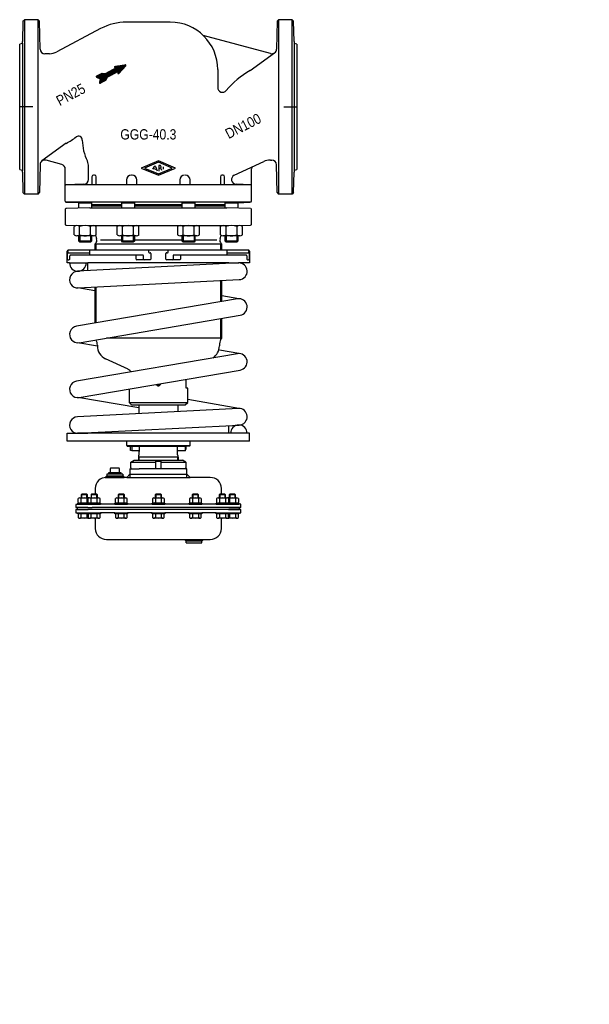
# Model space of a CAD drawing. Extents: x -719 to 0, y 0 to 1243.
import ezdxf
from ezdxf.enums import TextEntityAlignment as Align

# ---------------------------------------------------------------- set-up
doc = ezdxf.new("R2010")
doc.units = 0
doc.layers.get('0').update_dxf_attribs({"linetype": 'CONTINUOUS'})

# ---------------------------------------------------------------- blocks, each defined once
blk = doc.blocks.new('*X0')
at = {"color": 7}
for p, q in [((-617.1, 1162.6), (-598.9, 1180.7)), ((-616.4, 1162.9), (-598.3, 1181.1)), ((-615.8, 1163.2), (-597.7, 1181.4)), ((-615.2, 1163.6), (-594.5, 1184.3)), ((-614.6, 1163.9), (-594.2, 1184.3)), ((-608, 1170.2), (-593.9, 1184.4)), ((-607.4, 1170.6), (-593.5, 1184.4)), ((-606.8, 1170.9), (-593.2, 1184.5)), ((-606.2, 1171.2), (-592.9, 1184.5)), ((-605.6, 1171.5), (-592.5, 1184.6)), ((-605, 1171.9), (-592.2, 1184.6)), ((-604.4, 1172.2), (-591.9, 1184.7)), ((-603.8, 1172.5), (-591.5, 1184.7)), ((-603.2, 1172.8), (-591.2, 1184.8)), ((-602.5, 1173.1), (-590.9, 1184.8)), ((-601.9, 1173.5), (-590.5, 1184.9)), ((-601.3, 1173.8), (-590.2, 1184.9)), ((-600.7, 1174.1), (-589.9, 1185)), ((-600.1, 1174.4), (-589.5, 1185)), ((-599.5, 1174.7), (-589.2, 1185.1)), ((-599.3, 1182.9), (-598.6, 1183.6)), ((-599.2, 1182.7), (-598.2, 1183.7)), ((-599.2, 1183.3), (-598.9, 1183.6)), ((-599.1, 1182.6), (-597.9, 1183.7)), ((-598.9, 1175.1), (-588.9, 1185.1)), ((-598.9, 1182.5), (-597.5, 1183.8)), ((-598.7, 1182.4), (-597.2, 1183.8)), ((-598.5, 1182.3), (-596.9, 1183.9)), ((-598.3, 1175.4), (-588.5, 1185.2)), ((-598.3, 1182.2), (-596.5, 1183.9)), ((-598.1, 1182.1), (-596.2, 1184)), ((-597.9, 1182), (-595.9, 1184.1)), ((-597.7, 1175.7), (-588.2, 1185.2)), ((-597.7, 1181.9), (-595.5, 1184.1)), ((-597.5, 1181.8), (-595.2, 1184.2)), ((-597.3, 1181.8), (-594.9, 1184.2)), ((-597.1, 1176), (-587.9, 1185.3)), ((-596.5, 1176.3), (-587.5, 1185.3)), ((-595.9, 1176.7), (-587.2, 1185.4)), ((-595.3, 1177), (-586.9, 1185.4)), ((-595.1, 1175.5), (-585.1, 1185.5)), ((-595.1, 1175.2), (-585, 1185.3)), ((-595.1, 1175), (-584.9, 1185.1)), ((-595, 1176.2), (-585.5, 1185.6)), ((-595, 1175.8), (-585.3, 1185.6)), ((-594.9, 1176.5), (-585.9, 1185.6)), ((-594.9, 1176.9), (-586.2, 1185.5)), ((-594.9, 1174.8), (-584.9, 1184.8)), ((-594.8, 1177.2), (-586.5, 1185.5)), ((-594.8, 1174.7), (-587.7, 1181.8)), ((-622.4, 1170.5), (-621.3, 1171.7)), ((-622.4, 1170.8), (-621.9, 1171.4)), ((-622.3, 1170.4), (-620.6, 1172)), ((-622.2, 1170.2), (-620, 1172.3)), ((-622, 1170.1), (-619.4, 1172.6)), ((-621.8, 1170), (-618.8, 1173)), ((-621.6, 1169.9), (-618.2, 1173.3)), ((-621.4, 1169.9), (-617.6, 1173.6)), ((-621.2, 1169.8), (-617, 1173.9)), ((-621, 1169.7), (-616.4, 1174.3)), ((-620.8, 1169.6), (-615.8, 1174.6)), ((-620.6, 1169.5), (-615.3, 1174.8)), ((-620.4, 1169.4), (-615, 1174.9)), ((-620.2, 1169.4), (-614.7, 1174.8)), ((-620, 1169.3), (-614.4, 1174.8)), ((-619.8, 1169.2), (-614.2, 1174.8)), ((-619.6, 1169.1), (-613.9, 1174.8)), ((-619.4, 1169), (-613.7, 1174.8)), ((-619.2, 1168.9), (-613.4, 1174.7)), ((-619, 1168.8), (-613.1, 1174.7)), ((-618.8, 1168.8), (-612.9, 1174.7)), ((-618.6, 1168.7), (-612.6, 1174.7)), ((-618.4, 1168.6), (-612.3, 1174.7)), ((-618.3, 1162.8), (-601.9, 1179.1)), ((-618.3, 1163.1), (-602.5, 1178.8)), ((-618.2, 1162.6), (-601.3, 1179.4)), ((-618.2, 1163.4), (-603.1, 1178.5)), ((-618.2, 1168.5), (-612.1, 1174.7)), ((-618.1, 1163.8), (-603.7, 1178.2)), ((-618.1, 1164.1), (-604.3, 1177.8)), ((-618, 1162.5), (-600.7, 1179.8)), ((-618, 1164.5), (-605, 1177.5)), ((-618, 1168.4), (-611.8, 1174.6)), ((-617.9, 1162.4), (-600.1, 1180.1)), ((-617.9, 1164.8), (-605.6, 1177.2)), ((-617.9, 1165.2), (-606.2, 1176.9)), ((-617.8, 1165.5), (-606.8, 1176.6)), ((-617.8, 1168.3), (-611.5, 1174.6)), ((-617.7, 1165.9), (-607.4, 1176.2)), ((-617.7, 1166.2), (-608, 1175.9)), ((-617.6, 1162.3), (-599.5, 1180.4)), ((-617.6, 1166.6), (-608.6, 1175.6)), ((-617.6, 1166.9), (-609.2, 1175.3)), ((-617.6, 1168.2), (-611.3, 1174.6)), ((-617.5, 1167.3), (-609.8, 1175)), ((-617.4, 1168.2), (-611, 1174.6)), ((-617.4, 1167.9), (-610.7, 1174.6)), ((-617.4, 1167.6), (-610.4, 1174.6)), ((-614, 1164.2), (-608.3, 1169.9)), ((-613.4, 1164.5), (-608.7, 1169.2)), ((-612.8, 1164.8), (-609.1, 1168.6)), ((-594.5, 1174.6), (-591.1, 1178.1)), ((-612.2, 1165.2), (-609.5, 1167.9)), ((-611.6, 1165.5), (-609.9, 1167.2)), ((-611, 1165.8), (-610.3, 1166.5))]:
    blk.add_line(p, q, dxfattribs=at)
blk = doc.blocks.new('DMA160', base_point=(-634.8, 1402.6))
at = {"color": 7}
for p, q in [((-578.9, 684.4), (-574.5, 686.9)), ((-578.9, 684.4), (-547, 684.4)), ((-578.9, 676.9), (-578.9, 684.4)), ((-574.5, 686.9), (-513.5, 686.9)), ((-547, 675.9), (-547, 685.4)), ((-547, 685.4), (-541, 685.4)), ((-541, 685.4), (-541, 675.9)), ((-541, 684.4), (-509.2, 684.4)), ((-509.2, 684.4), (-513.5, 686.9)), ((-509.2, 684.4), (-509.2, 676.9)), ((-604.5, 670.9), (-604.5, 676.4)), ((-604, 676.9), (-594, 676.9)), ((-593.5, 676.4), (-593.5, 670.9)), ((-580, 675.9), (-577.9, 675.9)), ((-580, 675.9), (-580, 664.9)), ((-577.9, 675.9), (-568.1, 675.9)), ((-547, 675.9), (-568.1, 675.9)), ((-541, 675.9), (-547, 675.9)), ((-510.2, 675.9), (-541, 675.9)), ((-508, 675.9), (-510.2, 675.9)), ((-508, 664.9), (-508, 675.9)), ((-609, 666.9), (-611, 664.9)), ((-611, 664.9), (-609.6, 664.9)), ((-609.6, 664.9), (-609, 664.9)), ((-589, 664.9), (-609.6, 664.9)), ((-607, 668.9), (-609, 668.9)), ((-609, 668.9), (-609, 664.9)), ((-609, 666.9), (-589, 666.9)), ((-609, 664.9), (-589, 664.9)), ((-607, 670.4), (-607, 668.9)), ((-591, 668.9), (-607, 668.9)), ((-591.5, 670.9), (-606.5, 670.9)), ((-591, 668.9), (-591, 670.4)), ((-589, 668.9), (-591, 668.9)), ((-589, 668.9), (-589, 664.9)), ((-589, 666.9), (-587, 664.9)), ((-589, 664.9), (-587, 664.9)), ((-584, 664.9), (-587, 664.9)), ((-580, 668.9), (-584, 664.9)), ((-584, 664.9), (-580, 664.9)), ((-580, 668.9), (-508, 668.9)), ((-580, 664.9), (-508, 664.9)), ((-504, 664.9), (-508, 668.9)), ((-508, 664.9), (-504, 664.9)), ((-478.5, 664.9), (-504, 664.9)), ((-623.6, 651.2), (-623.8, 643.8)), ((-464.3, 643.8), (-464.5, 651.2)), ((-645.1, 633.2), (-645.1, 638.4)), ((-643.2, 639), (-641.5, 639)), ((-640.7, 643.8), (-641.5, 643)), ((-633.5, 643), (-641.5, 643)), ((-641.5, 643), (-641.5, 639)), ((-641.5, 639), (-640.7, 639)), ((-641.3, 633.2), (-641.3, 638.4)), ((-640.7, 639), (-640.7, 643.8)), ((-634.3, 643.8), (-640.7, 643.8)), ((-640.7, 639), (-634.3, 639)), ((-634.3, 639), (-634.3, 643.8)), ((-633.5, 643), (-634.3, 643.8)), ((-634.3, 639), (-633.5, 639)), ((-633.8, 633.2), (-633.8, 638.4)), ((-633.5, 639), (-633.5, 643)), ((-633.5, 639), (-631.9, 639)), ((-632.5, 633.2), (-632.5, 638.4)), ((-630.6, 639), (-629, 639)), ((-628.2, 643.8), (-629, 643)), ((-629, 643), (-629, 639)), ((-621, 643), (-629, 643)), ((-629, 639), (-628.2, 639)), ((-628.8, 633.2), (-628.8, 638.4)), ((-628.2, 639), (-628.2, 643.8)), ((-621.8, 643.8), (-628.2, 643.8)), ((-628.2, 639), (-621.8, 639)), ((-621.8, 639), (-621.8, 643.8)), ((-621, 643), (-621.8, 643.8)), ((-621.8, 639), (-621, 639)), ((-621.3, 633.2), (-621.3, 638.4)), ((-621, 639), (-621, 643)), ((-621, 639), (-619.4, 639)), ((-617.5, 633.2), (-617.5, 638.4)), ((-598.3, 633.2), (-598.3, 638.4)), ((-596.4, 639), (-594.8, 639)), ((-594, 643.8), (-594.8, 643)), ((-586.8, 643), (-594.8, 643)), ((-594.8, 643), (-594.8, 639)), ((-594.8, 639), (-594, 639)), ((-594.5, 633.2), (-594.5, 638.4)), ((-594, 639), (-594, 643.8)), ((-587.6, 643.8), (-594, 643.8)), ((-594, 639), (-587.6, 639)), ((-587.6, 639), (-587.6, 643.8)), ((-586.8, 643), (-587.6, 643.8)), ((-587.6, 639), (-586.8, 639)), ((-587, 633.2), (-587, 638.4)), ((-586.8, 639), (-586.8, 643)), ((-586.8, 639), (-585.2, 639)), ((-583.3, 633.2), (-583.3, 638.4)), ((-551.6, 638.4), (-551.6, 633.2)), ((-549.7, 639), (-548, 639)), ((-547.2, 643.8), (-548, 643)), ((-548, 643), (-548, 639)), ((-540, 643), (-548, 643)), ((-548, 639), (-547.2, 639)), ((-547.8, 638.4), (-547.8, 633.2)), ((-547.2, 643.8), (-547.2, 639)), ((-540.8, 643.8), (-547.2, 643.8)), ((-547.2, 639), (-540.8, 639)), ((-540.8, 643.8), (-540.8, 639)), ((-540, 643), (-540.8, 643.8)), ((-540.8, 639), (-540, 639)), ((-540.3, 638.4), (-540.3, 633.2)), ((-540, 639), (-540, 643)), ((-540, 639), (-538.4, 639)), ((-536.5, 638.4), (-536.5, 633.2)), ((-504.8, 638.4), (-504.8, 633.2)), ((-502.9, 639), (-501.3, 639)), ((-500.5, 643.8), (-501.3, 643)), ((-493.3, 643), (-501.3, 643)), ((-501.3, 643), (-501.3, 639)), ((-501.3, 639), (-500.5, 639)), ((-501, 638.4), (-501, 633.2)), ((-494.1, 643.8), (-500.5, 643.8)), ((-500.5, 643.8), (-500.5, 639)), ((-500.5, 639), (-494.1, 639)), ((-493.3, 643), (-494.1, 643.8)), ((-494.1, 643.8), (-494.1, 639)), ((-494.1, 639), (-493.3, 639)), ((-493.5, 638.4), (-493.5, 633.2)), ((-493.3, 639), (-493.3, 643)), ((-493.3, 639), (-491.7, 639)), ((-489.8, 638.4), (-489.8, 633.2)), ((-470.6, 638.4), (-470.6, 633.2)), ((-468.7, 639), (-467.1, 639)), ((-466.3, 643.8), (-467.1, 643)), ((-467.1, 643), (-467.1, 639)), ((-459.1, 643), (-467.1, 643)), ((-467.1, 639), (-466.3, 639)), ((-466.8, 638.4), (-466.8, 633.2)), ((-466.3, 643.8), (-466.3, 639)), ((-459.9, 643.8), (-466.3, 643.8)), ((-466.3, 639), (-459.9, 639)), ((-459.9, 643.8), (-459.9, 639)), ((-459.1, 643), (-459.9, 643.8)), ((-459.9, 639), (-459.1, 639)), ((-459.3, 638.4), (-459.3, 633.2)), ((-459.1, 639), (-459.1, 643)), ((-459.1, 639), (-457.4, 639)), ((-456.2, 639), (-454.5, 639)), ((-455.6, 638.4), (-455.6, 633.2)), ((-453.7, 643.8), (-454.5, 643)), ((-446.5, 643), (-454.5, 643)), ((-454.5, 643), (-454.5, 639)), ((-454.5, 639), (-453.7, 639)), ((-454.3, 638.4), (-454.3, 633.2)), ((-447.3, 643.8), (-453.7, 643.8)), ((-453.7, 643.8), (-453.7, 639)), ((-453.7, 639), (-447.3, 639)), ((-446.5, 643), (-447.3, 643.8)), ((-447.3, 643.8), (-447.3, 639)), ((-447.3, 639), (-446.5, 639)), ((-446.8, 638.4), (-446.8, 633.2)), ((-446.5, 639), (-446.5, 643)), ((-446.5, 639), (-444.9, 639)), ((-443, 638.4), (-443, 633.2)), ((-643.2, 630.9), (-648, 630.9)), ((-648, 630.9), (-648, 626.9)), ((-646.5, 626.9), (-648, 626.9)), ((-646.5, 624.4), (-648, 624.4)), ((-648, 624.4), (-648, 620.4)), ((-633, 626.9), (-646.5, 626.9)), ((-646.5, 626.9), (-646.5, 624.4)), ((-630.5, 624.4), (-646.5, 624.4)), ((-646.5, 624.4), (-632.5, 624.4)), ((-645.5, 632.5), (-645.1, 632.5)), ((-645.5, 630.9), (-645.5, 632.5)), ((-643.2, 630.9), (-645.5, 630.9)), ((-645.1, 632.5), (-633, 632.5)), ((-633, 632.5), (-643.2, 632.5)), ((-446, 631), (-643.2, 631)), ((-633, 630.9), (-643.2, 630.9)), ((-627, 632.5), (-633, 632.5)), ((-631.9, 632.5), (-633, 632.5)), ((-633, 632.5), (-632.5, 632.5)), ((-633, 630.9), (-633, 632.5)), ((-633, 630.9), (-633, 630.9)), ((-627, 630.9), (-633, 630.9)), ((-629.5, 630.9), (-633, 630.9)), ((-633, 626.9), (-627.4, 626.9)), ((-632.5, 632.5), (-629.5, 632.5)), ((-632.5, 632.5), (-630, 632.5)), ((-619.4, 632.5), (-630.6, 632.5)), ((-628, 624.4), (-630.5, 624.4)), ((-629.5, 632.5), (-627, 632.5)), ((-617, 630.9), (-629.5, 630.9)), ((-629, 632.5), (-629, 632.5)), ((-629, 630.9), (-629, 630.9)), ((-628.2, 632.5), (-628.2, 632.5)), ((-460, 624.4), (-628, 624.4)), ((-460.7, 626.9), (-627.4, 626.9)), ((-627, 632.5), (-621, 632.5)), ((-621.8, 632.5), (-621.8, 632.5)), ((-621, 632.5), (-621, 632.5)), ((-621, 632.5), (-620.8, 632.5)), ((-621, 630.9), (-621, 630.9)), ((-620.8, 632.5), (-617, 632.5)), ((-620.8, 632.5), (-617.5, 632.5)), ((-617, 632.5), (-617, 630.9)), ((-598.8, 632.5), (-598.3, 632.5)), ((-598.8, 630.9), (-598.8, 632.5)), ((-582.8, 630.9), (-598.8, 630.9)), ((-598.3, 632.5), (-586.8, 632.5)), ((-585.2, 632.5), (-596.4, 632.5)), ((-594.8, 632.5), (-594.8, 632.5)), ((-594.8, 630.9), (-594.8, 630.9)), ((-594, 632.5), (-594, 632.5)), ((-587.6, 632.5), (-587.6, 632.5)), ((-586.8, 632.5), (-586.8, 632.5)), ((-586.8, 632.5), (-586.6, 632.5)), ((-586.8, 630.9), (-586.8, 630.9)), ((-586.6, 632.5), (-582.8, 632.5)), ((-586.6, 632.5), (-583.3, 632.5)), ((-582.8, 632.5), (-582.8, 630.9)), ((-552, 632.5), (-548.2, 632.5)), ((-552, 630.9), (-552, 632.5)), ((-536, 630.9), (-552, 630.9)), ((-551.6, 632.5), (-548.2, 632.5)), ((-538.4, 632.5), (-549.7, 632.5)), ((-548.2, 632.5), (-548, 632.5)), ((-548, 632.5), (-548, 632.5)), ((-548, 632.5), (-536.5, 632.5)), ((-548, 630.9), (-548, 630.9)), ((-547.2, 632.5), (-547.2, 632.5)), ((-540.8, 632.5), (-540.8, 632.5)), ((-540, 632.5), (-540, 632.5)), ((-540, 630.9), (-540, 630.9)), ((-536.5, 632.5), (-536, 632.5)), ((-536, 632.5), (-536, 630.9)), ((-505.3, 632.5), (-501.5, 632.5)), ((-505.3, 630.9), (-505.3, 632.5)), ((-489.3, 630.9), (-505.3, 630.9)), ((-504.8, 632.5), (-501.5, 632.5)), ((-491.7, 632.5), (-502.9, 632.5)), ((-501.5, 632.5), (-501.3, 632.5)), ((-501.3, 632.5), (-501.3, 632.5)), ((-501.3, 632.5), (-489.8, 632.5)), ((-501.3, 630.9), (-501.3, 630.9)), ((-500.5, 632.5), (-500.5, 632.5)), ((-494.1, 632.5), (-494.1, 632.5)), ((-493.3, 632.5), (-493.3, 632.5)), ((-493.3, 630.9), (-493.3, 630.9)), ((-489.8, 632.5), (-489.3, 632.5)), ((-489.3, 632.5), (-489.3, 630.9)), ((-471.1, 632.5), (-467.3, 632.5)), ((-471.1, 630.9), (-471.1, 632.5)), ((-458.5, 630.9), (-471.1, 630.9)), ((-470.6, 632.5), (-467.3, 632.5)), ((-457.4, 632.5), (-468.7, 632.5)), ((-467.3, 632.5), (-467.1, 632.5)), ((-467.1, 632.5), (-467.1, 632.5)), ((-467.1, 632.5), (-458.5, 632.5)), ((-467.1, 630.9), (-467.1, 630.9)), ((-466.3, 632.5), (-466.3, 632.5)), ((-455, 626.9), (-460.7, 626.9)), ((-457.5, 624.4), (-460, 624.4)), ((-459.9, 632.5), (-459.9, 632.5)), ((-459.1, 632.5), (-459.1, 632.5)), ((-455, 632.5), (-459.1, 632.5)), ((-459.1, 630.9), (-459.1, 630.9)), ((-458.5, 632.5), (-458.4, 632.5)), ((-455.1, 630.9), (-458.5, 630.9)), ((-458.4, 632.5), (-458.1, 632.5)), ((-458.4, 632.5), (-455.6, 632.5)), ((-458.1, 632.5), (-455.6, 632.5)), ((-441.5, 624.4), (-457.5, 624.4)), ((-455, 632.5), (-456.2, 632.5)), ((-455.6, 632.5), (-455.1, 632.5)), ((-455.5, 624.4), (-441.5, 624.4)), ((-455.1, 632.5), (-455.1, 630.9)), ((-455.1, 632.5), (-443, 632.5)), ((-455, 630.9), (-455.1, 630.9)), ((-444.6, 632.6), (-455, 632.5)), ((-442.5, 630.9), (-455, 630.9)), ((-446, 627), (-455, 626.9)), ((-455, 626.9), (-441.5, 626.9)), ((-453.7, 626.9), (-453.7, 626.9)), ((-447.3, 627), (-447.3, 626.9)), ((-446.5, 626.9), (-446.5, 627)), ((-440, 631), (-446, 631)), ((-440, 627), (-446, 627)), ((-443, 632.5), (-442.5, 632.5)), ((-442.5, 632.5), (-442.5, 630.9)), ((-441.5, 624.4), (-441.5, 626.9)), ((-440, 624.4), (-441.5, 624.4)), ((-440, 627), (-440, 631)), ((-440, 620.4), (-440, 624.4)), ((-648, 620.4), (-633, 620.4)), ((-645.5, 618.8), (-645.5, 620.4)), ((-645.5, 620.4), (-633, 620.4)), ((-645.1, 618.8), (-645.5, 618.8)), ((-633, 618.8), (-645.1, 618.8)), ((-645.1, 618.8), (-645.1, 614.2)), ((-631.9, 613.5), (-643.2, 613.5)), ((-641.3, 614.2), (-641.3, 618.8)), ((-633.8, 614.2), (-633.8, 618.8)), ((-633, 620.4), (-629.5, 620.4)), ((-633, 620.4), (-627, 620.4)), ((-633, 618.8), (-633, 620.4)), ((-633, 620.4), (-629.5, 620.4)), ((-632.5, 618.8), (-633, 618.8)), ((-629.5, 618.8), (-632.5, 618.8)), ((-632.5, 618.8), (-632.5, 614.2)), ((-630, 618.8), (-632.5, 618.8)), ((-619.4, 613.5), (-630.6, 613.5)), ((-629.5, 620.4), (-617, 620.4)), ((-620.8, 618.8), (-629.5, 618.8)), ((-621, 618.8), (-629.5, 618.8)), ((-629, 620.4), (-629, 620.4)), ((-628.8, 614.2), (-628.8, 618.8)), ((-623.9, 613.6), (-623.6, 600.4)), ((-621.3, 614.2), (-621.3, 618.8)), ((-621, 620.4), (-621, 620.4)), ((-620.8, 618.8), (-621, 618.8)), ((-617, 618.8), (-620.8, 618.8)), ((-617.5, 618.8), (-620.8, 618.8)), ((-617.5, 614.2), (-617.5, 618.8)), ((-617, 620.4), (-617, 618.8)), ((-598.8, 620.4), (-617, 620.4)), ((-598.8, 618.8), (-598.8, 620.4)), ((-598.8, 620.4), (-582.8, 620.4)), ((-598.3, 618.8), (-598.8, 618.8)), ((-586.6, 618.8), (-598.3, 618.8)), ((-586.8, 618.8), (-598.3, 618.8)), ((-598.3, 618.8), (-598.3, 614.2)), ((-585.2, 613.5), (-596.4, 613.5)), ((-594.8, 620.4), (-594.8, 620.4)), ((-594.5, 614.2), (-594.5, 618.8)), ((-587, 614.2), (-587, 618.8)), ((-586.8, 620.4), (-586.8, 620.4)), ((-586.6, 618.8), (-586.8, 618.8)), ((-582.8, 618.8), (-586.6, 618.8)), ((-583.3, 618.8), (-586.6, 618.8)), ((-583.3, 614.2), (-583.3, 618.8)), ((-582.8, 620.4), (-582.8, 618.8)), ((-552, 620.4), (-582.8, 620.4)), ((-552, 618.8), (-552, 620.4)), ((-552, 620.4), (-536, 620.4)), ((-548.2, 618.8), (-552, 618.8)), ((-548.2, 618.8), (-551.6, 618.8)), ((-551.6, 618.8), (-551.6, 614.2)), ((-538.4, 613.5), (-549.7, 613.5)), ((-548, 618.8), (-548.2, 618.8)), ((-548, 620.4), (-548, 620.4)), ((-536.5, 618.8), (-548, 618.8)), ((-547.8, 618.8), (-547.8, 614.2)), ((-540.3, 618.8), (-540.3, 614.2)), ((-540, 620.4), (-540, 620.4)), ((-536, 618.8), (-536.5, 618.8)), ((-536.5, 614.2), (-536.5, 618.8)), ((-536, 620.4), (-536, 618.8)), ((-505.3, 620.4), (-536, 620.4)), ((-505.3, 618.8), (-505.3, 620.4)), ((-505.3, 620.4), (-489.3, 620.4)), ((-501.5, 618.8), (-505.3, 618.8)), ((-501.5, 618.8), (-504.8, 618.8)), ((-504.8, 618.8), (-504.8, 614.2)), ((-491.7, 613.5), (-502.9, 613.5)), ((-489.8, 618.8), (-501.5, 618.8)), ((-501.3, 618.8), (-501.5, 618.8)), ((-501.3, 620.4), (-501.3, 620.4)), ((-489.8, 618.8), (-501.3, 618.8)), ((-501, 618.8), (-501, 614.2)), ((-493.5, 618.8), (-493.5, 614.2)), ((-493.3, 620.4), (-493.3, 620.4)), ((-489.8, 614.2), (-489.8, 618.8)), ((-489.3, 618.8), (-489.8, 618.8)), ((-489.3, 620.4), (-489.3, 618.8)), ((-471.1, 620.4), (-489.3, 620.4)), ((-471.1, 618.8), (-471.1, 620.4)), ((-471.1, 620.4), (-458.5, 620.4)), ((-467.3, 618.8), (-471.1, 618.8)), ((-467.3, 618.8), (-470.6, 618.8)), ((-470.6, 618.8), (-470.6, 614.2)), ((-457.4, 613.5), (-468.7, 613.5)), ((-467.1, 618.8), (-467.3, 618.8)), ((-467.1, 620.4), (-467.1, 620.4)), ((-458.5, 618.8), (-467.1, 618.8)), ((-466.8, 618.8), (-466.8, 614.2)), ((-464.5, 600.4), (-464.2, 613.6)), ((-459.3, 618.8), (-459.3, 614.2)), ((-459.1, 620.4), (-459.1, 620.4)), ((-458.5, 620.4), (-455.1, 620.4)), ((-458.4, 618.8), (-458.5, 618.8)), ((-458.1, 618.8), (-458.4, 618.8)), ((-455.6, 618.8), (-458.4, 618.8)), ((-455.6, 618.8), (-458.1, 618.8)), ((-444.9, 613.5), (-456.2, 613.5)), ((-455.1, 618.8), (-455.6, 618.8)), ((-455.6, 614.2), (-455.6, 618.8)), ((-455.1, 620.4), (-455, 620.4)), ((-455.1, 620.4), (-455.1, 618.8)), ((-443, 618.8), (-455.1, 618.8)), ((-455, 620.4), (-440, 620.4)), ((-455, 620.4), (-442.5, 620.4)), ((-454.3, 618.8), (-454.3, 614.2)), ((-446.8, 618.8), (-446.8, 614.2)), ((-443, 614.2), (-443, 618.8)), ((-442.5, 618.8), (-443, 618.8)), ((-442.5, 620.4), (-442.5, 618.8)), ((-609.6, 586.6), (-511, 586.6)), ((-511, 586.6), (-509, 586.6)), ((-509, 584.6), (-511, 586.6)), ((-509, 582.6), (-509, 586.6)), ((-509, 586.6), (-489, 586.6)), ((-489, 584.6), (-509, 584.6)), ((-487, 586.6), (-489, 584.6)), ((-489, 582.6), (-489, 586.6)), ((-489, 586.6), (-487, 586.6)), ((-487, 586.6), (-478.5, 586.6)), ((-509, 582.6), (-489, 582.6))]:
    blk.add_line(p, q, dxfattribs=at)
for centre, radius, start, end in [((-604, 676.4), 0.5, 90, 180), ((-594, 676.4), 0.5, 0, 90), ((-577.9, 676.9), 1, 180, 270), ((-510.2, 676.9), 1, 270, 0), ((-609.6, 650.9), 14, 90, 179), ((-606.5, 670.4), 0.5, 90, 180), ((-591.5, 670.4), 0.5, 0, 90), ((-478.5, 650.9), 14, 1, 90), ((-643.2, 636.1), 2.99, 51.0528, 128.9472), ((-637.5, 628.1), 10.9, 69.9474, 110.0526), ((-631.9, 636.1), 2.99, 77.7343, 128.9472), ((-630.6, 636.1), 2.99, 51.0528, 128.9472), ((-625, 628.1), 10.9, 69.9474, 110.0526), ((-619.4, 636.1), 2.99, 51.0528, 128.9472), ((-596.4, 636.1), 2.99, 51.0528, 128.9472), ((-590.8, 628.1), 10.9, 69.9474, 110.0526), ((-585.2, 636.1), 2.99, 51.0528, 128.9472), ((-549.7, 636.1), 2.99, 51.0528, 128.9472), ((-544, 628.1), 10.9, 69.9474, 110.0526), ((-538.4, 636.1), 2.99, 51.0528, 128.9472), ((-502.9, 636.1), 2.99, 51.0528, 128.9472), ((-497.3, 628.1), 10.9, 69.9474, 110.0526), ((-491.7, 636.1), 2.99, 51.0528, 128.9472), ((-468.7, 636.1), 2.99, 51.0528, 128.9472), ((-463.1, 628.1), 10.9, 69.9474, 110.0526), ((-457.4, 636.1), 2.99, 51.0528, 128.9472), ((-456.2, 636.1), 2.99, 51.0528, 102.2657), ((-450.5, 628.1), 10.9, 69.9474, 110.0526), ((-444.9, 636.1), 2.99, 51.0528, 128.9472), ((-643.2, 635.5), 2.99, 231.0528, 308.9472), ((-637.5, 643.5), 10.9, 249.9474, 290.0526), ((-631.9, 635.5), 2.99, 231.0528, 282.2657), ((-630.6, 635.5), 2.99, 231.0528, 308.9472), ((-625, 643.5), 10.9, 249.9474, 290.0526), ((-619.4, 635.5), 2.99, 231.0528, 308.9472), ((-596.4, 635.5), 2.99, 231.0528, 308.9472), ((-590.8, 643.5), 10.9, 249.9474, 290.0526), ((-585.2, 635.5), 2.99, 231.0528, 308.9472), ((-549.7, 635.5), 2.99, 231.0528, 308.9472), ((-544, 643.5), 10.9, 249.9474, 290.0526), ((-538.4, 635.5), 2.99, 231.0528, 308.9472), ((-502.9, 635.5), 2.99, 231.0528, 308.9472), ((-497.3, 643.5), 10.9, 249.9474, 290.0526), ((-491.7, 635.5), 2.99, 231.0528, 308.9472), ((-468.7, 635.5), 2.99, 231.0528, 308.9472), ((-463.1, 643.5), 10.9, 249.9474, 290.0526), ((-457.4, 635.5), 2.99, 231.0528, 308.9472), ((-456.5, 624.4), 1, 359.9999999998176, 0), ((-456.2, 635.5), 2.99, 257.7343, 308.9472), ((-450.5, 643.5), 10.9, 249.9474, 268.2442), ((-450.5, 643.5), 10.9, 271.8972, 290.0526), ((-444.9, 635.5), 2.99, 231.0528, 265.0561), ((-444.9, 635.5), 2.99, 274.9439, 275.3162), ((-444.9, 635.5), 2.99, 275.3162, 308.9472), ((-643.2, 616.5), 2.99, 231.0528, 308.9472), ((-637.5, 624.5), 10.9, 249.9474, 290.0526), ((-631.9, 616.5), 2.99, 231.0528, 282.2657), ((-630.6, 616.5), 2.99, 231.0528, 308.9472), ((-625, 624.5), 10.9, 249.9474, 290.0526), ((-619.4, 616.5), 2.99, 231.0528, 308.9472), ((-596.4, 616.5), 2.99, 231.0528, 308.9472), ((-590.8, 624.5), 10.9, 249.9474, 290.0526), ((-585.2, 616.5), 2.99, 231.0528, 308.9472), ((-549.7, 616.5), 2.99, 231.0528, 308.9472), ((-544, 624.5), 10.9, 249.9474, 290.0526), ((-538.4, 616.5), 2.99, 231.0528, 308.9472), ((-502.9, 616.5), 2.99, 231.0528, 308.9472), ((-497.3, 624.5), 10.9, 249.9474, 290.0526), ((-491.7, 616.5), 2.99, 231.0528, 308.9472), ((-468.7, 616.5), 2.99, 231.0528, 308.9472), ((-463.1, 624.5), 10.9, 249.9474, 290.0526), ((-457.4, 616.5), 2.99, 231.0528, 308.9472), ((-456.2, 616.5), 2.99, 257.7343, 308.9472), ((-450.5, 624.5), 10.9, 249.9474, 290.0526), ((-444.9, 616.5), 2.99, 231.0528, 308.9472), ((-609.6, 600.6), 14, 181, 270), ((-478.5, 600.6), 14, 270, 359)]:
    blk.add_arc(centre, radius, start, end, dxfattribs=at)

msp = doc.modelspace()

# ---------------------------------------------------------------- linework, layer by layer
at = {"color": 7}
for p, q in [((-714.9, 1240.6), (-712.9, 1242.6)), ((-712.9, 1242.6), (-712.9, 1132.6)), ((-695.9, 1242.6), (-712.9, 1242.6)), ((-695.9, 1022.6), (-695.9, 1242.6)), ((-693.9, 1240.6), (-695.9, 1242.6)), ((-392.2, 1242.6), (-394.2, 1240.6)), ((-392.2, 1242.6), (-392.2, 1022.6)), ((-375.2, 1242.6), (-392.2, 1242.6)), ((-375.2, 1242.6), (-373.2, 1240.6)), ((-375.2, 1022.6), (-375.2, 1242.6)), ((-714.9, 1240.6), (-715.5, 1215)), ((-693.3, 1205.6), (-693.9, 1240.6)), ((-616.9, 1231.4), (-672.1, 1202.1)), ((-529, 1239.6), (-584, 1239.6)), ((-394.2, 1240.6), (-394.8, 1205.6)), ((-372.6, 1215), (-373.2, 1240.6)), ((-402.3, 1199.9), (-487.3, 1222.7)), ((-716.1, 1212.4), (-719, 1211.6)), ((-715.5, 1214.9), (-715.5, 1215)), ((-715.5, 1213.2), (-715.5, 1214.9)), ((-715.5, 1213.2), (-715.5, 1052.1)), ((-372.6, 1215), (-372.5, 1214.9)), ((-372.5, 1214.9), (-372.5, 1213.2)), ((-372.5, 1213.2), (-372.5, 1052.1)), ((-369, 1211.6), (-372, 1212.4)), ((-681.5, 1199.7), (-687.3, 1199.7)), ((-428.2, 1178.4), (-397.2, 1200.9)), ((-597.1, 1181.7), (-610.4, 1174.6)), ((-597.1, 1181.7), (-598.9, 1182.5)), ((-598.8, 1183.6), (-585.6, 1185.6)), ((-585.1, 1184.6), (-594.1, 1174.8)), ((-615.4, 1174.8), (-622.1, 1171.2)), ((-622.1, 1170.2), (-617.3, 1168.1)), ((-617.3, 1168.1), (-618.3, 1163)), ((-615.1, 1174.9), (-610.7, 1174.6)), ((-610.5, 1166.2), (-608.3, 1170)), ((-594.8, 1177.3), (-608.1, 1170.2)), ((-594.8, 1177.3), (-595.1, 1175.3)), ((-469, 1179.6), (-469, 1157)), ((-610.7, 1166), (-617.4, 1162.4)), ((-712.9, 1132.6), (-712.9, 1022.6)), ((-660.2, 1086.6), (-690.9, 1064.4)), ((-693.3, 1059.6), (-693.9, 1024.6)), ((-666, 1060), (-685.8, 1065.3)), ((-632, 1041), (-632, 1057.4)), ((-544, 1064.4), (-565.8, 1055.4)), ((-544, 1062.7), (-561.6, 1055.4)), ((-550.9, 1054.1), (-549, 1057.3)), ((-547.7, 1057.2), (-545.7, 1052)), ((-522.3, 1055.4), (-544, 1064.4)), ((-526.5, 1055.4), (-544, 1062.7)), ((-543.5, 1058.5), (-543.5, 1051.5)), ((-537.9, 1057), (-537.9, 1053.8)), ((-448.2, 1046.3), (-411, 1063.6)), ((-402.6, 1065.5), (-400.8, 1065.5)), ((-394.2, 1024.6), (-394.8, 1059.6)), ((-719, 1053.6), (-716.1, 1052.8)), ((-715.5, 1050.4), (-715.5, 1052.1)), ((-715.5, 1050.2), (-715.5, 1050.4)), ((-715.5, 1050.2), (-714.9, 1024.6)), ((-661.5, 1013.4), (-661.5, 1054.2)), ((-627.8, 1044.4), (-627.8, 1034.4)), ((-624.4, 1046.4), (-625.8, 1046.4)), ((-622.4, 1034.4), (-622.4, 1044.4)), ((-577.2, 1046.4), (-578.1, 1046.4)), ((-565.8, 1055.4), (-544, 1046.4)), ((-561.6, 1055.4), (-544, 1048.1)), ((-546.2, 1053.3), (-550.3, 1055)), ((-544, 1048.1), (-526.5, 1055.4)), ((-544, 1046.4), (-522.3, 1055.4)), ((-541.2, 1055.5), (-540.1, 1052.9)), ((-465.7, 1044.4), (-465.7, 1034.4)), ((-462.3, 1046.4), (-463.7, 1046.4)), ((-460.3, 1034.4), (-460.3, 1044.4)), ((-426.5, 1013.4), (-426.5, 1054.5)), ((-373.2, 1024.6), (-372.6, 1050.2)), ((-372.5, 1050.4), (-372.6, 1050.2)), ((-372.5, 1052.1), (-372.5, 1050.4)), ((-372.5, 1052.1), (-372.5, 1052.1)), ((-372, 1052.8), (-369, 1053.6)), ((-637.9, 1035), (-660.6, 1034.4)), ((-427.5, 1034.4), (-660.6, 1034.4)), ((-584.1, 1040.4), (-584.1, 1034.4)), ((-571.2, 1034.4), (-571.2, 1040.4)), ((-516.9, 1040.4), (-516.9, 1034.4)), ((-504, 1034.4), (-504, 1040.4)), ((-427.5, 1034.4), (-445.8, 1034.9)), ((-712.9, 1022.6), (-714.9, 1024.6)), ((-695.9, 1022.6), (-712.9, 1022.6)), ((-695.9, 1022.6), (-693.9, 1024.6)), ((-394.2, 1024.6), (-392.2, 1022.6)), ((-375.2, 1022.6), (-392.2, 1022.6)), ((-373.2, 1024.6), (-375.2, 1022.6)), ((-660.6, 1012.4), (-644.4, 1011.9)), ((-427.5, 1012.4), (-660.6, 1012.4)), ((-644.4, 1011.7), (-644.3, 1012.4)), ((-644.4, 1011.7), (-628.4, 1011.7)), ((-644.4, 1004.8), (-644.4, 1011.7)), ((-628.4, 1011.7), (-628.6, 1012.4)), ((-628.4, 1011.7), (-628.4, 1005.2)), ((-628.4, 1009.6), (-590.3, 1009.6)), ((-590.3, 1007.1), (-628.4, 1007.1)), ((-590.3, 1011.7), (-590.2, 1012.4)), ((-590.3, 1011.7), (-574.3, 1011.7)), ((-590.3, 1005.2), (-590.3, 1011.7)), ((-574.3, 1011.7), (-574.5, 1012.4)), ((-574.3, 1011.7), (-574.3, 1005.2)), ((-574.3, 1009.6), (-513.8, 1009.6)), ((-513.8, 1007.1), (-574.3, 1007.1)), ((-513.8, 1011.7), (-513.6, 1012.4)), ((-513.8, 1011.7), (-497.8, 1011.7)), ((-513.8, 1005.2), (-513.8, 1011.7)), ((-497.8, 1011.7), (-497.9, 1012.4)), ((-497.8, 1011.7), (-497.8, 1005.2)), ((-497.8, 1009.6), (-459.7, 1009.6)), ((-459.7, 1007.1), (-497.8, 1007.1)), ((-459.7, 1011.7), (-459.5, 1012.4)), ((-459.7, 1011.7), (-443.7, 1011.7)), ((-459.7, 1005.2), (-459.7, 1011.7)), ((-443.7, 1011.7), (-443.8, 1012.4)), ((-443.7, 1011.9), (-436.2, 1012.1)), ((-443.7, 1011.7), (-443.7, 1004.8)), ((-436.2, 1012.1), (-428.3, 1012.4)), ((-661.5, 1003.4), (-661.5, 984.3)), ((-630.5, 1005.2), (-660.6, 1004.4)), ((-630.5, 1005.2), (-457.5, 1005.2)), ((-427.5, 1004.4), (-457.5, 1005.2)), ((-426.5, 984.3), (-426.5, 1003.4)), ((-660.6, 983.3), (-631.4, 982.8)), ((-631.4, 982.8), (-456.7, 982.8)), ((-456.7, 982.8), (-427.5, 983.3)), ((-650.3, 971.1), (-650.3, 981.6)), ((-626, 969.8), (-646.8, 969.8)), ((-644.4, 963), (-644.4, 969.8)), ((-643.4, 971.1), (-643.4, 981.6)), ((-643.2, 969.8), (-643.2, 961.7)), ((-629.7, 969.8), (-629.7, 961.7)), ((-629.5, 971.1), (-629.5, 981.6)), ((-628.4, 969.8), (-628.4, 963)), ((-623.5, 970.5), (-622, 966.3)), ((-622.6, 971.1), (-622.6, 981.6)), ((-596.2, 971.1), (-596.2, 981.6)), ((-571.9, 969.8), (-592.7, 969.8)), ((-590.3, 963), (-590.3, 969.8)), ((-589.2, 971.1), (-589.2, 981.6)), ((-589.1, 969.8), (-589.1, 961.7)), ((-575.6, 969.8), (-575.6, 961.7)), ((-575.4, 971.1), (-575.4, 981.6)), ((-574.3, 969.8), (-574.3, 963)), ((-568.5, 971.1), (-568.5, 981.6)), ((-519.6, 971.1), (-519.6, 981.6)), ((-495.4, 969.8), (-516.2, 969.8)), ((-513.8, 963), (-513.8, 969.8)), ((-512.7, 971.1), (-512.7, 981.6)), ((-512.5, 969.8), (-512.5, 961.7)), ((-499, 969.8), (-499, 961.7)), ((-498.9, 971.1), (-498.9, 981.6)), ((-497.8, 969.8), (-497.8, 963)), ((-491.9, 971.1), (-491.9, 981.6)), ((-466.1, 966.3), (-464.6, 970.5)), ((-465.5, 971.1), (-465.5, 981.6)), ((-441.3, 969.8), (-462.1, 969.8)), ((-459.7, 963), (-459.7, 969.8)), ((-458.6, 971.1), (-458.6, 981.6)), ((-458.4, 969.8), (-458.4, 961.7)), ((-444.9, 969.8), (-444.9, 961.7)), ((-444.7, 971.1), (-444.7, 981.6)), ((-443.7, 969.8), (-443.7, 963)), ((-437.8, 971.1), (-437.8, 981.6)), ((-628.4, 963), (-644.4, 963)), ((-643.2, 961.7), (-644.4, 963)), ((-629.7, 961.7), (-643.2, 961.7)), ((-628.4, 963), (-629.7, 961.7)), ((-624, 959.3), (-624, 951.6)), ((-464, 959.3), (-624, 959.3)), ((-623.4, 960), (-623.6, 959.8)), ((-623.1, 960.3), (-623.1, 951.6)), ((-616.9, 965), (-590.3, 965)), ((-574.3, 963), (-590.3, 963)), ((-589.1, 961.7), (-590.3, 963)), ((-575.6, 961.7), (-589.1, 961.7)), ((-574.3, 963), (-575.6, 961.7)), ((-574.3, 965), (-513.8, 965)), ((-497.8, 963), (-513.8, 963)), ((-512.5, 961.7), (-513.8, 963)), ((-499, 961.7), (-512.5, 961.7)), ((-497.8, 963), (-499, 961.7)), ((-497.8, 965), (-470.3, 965)), ((-465, 951.6), (-465, 960.3)), ((-464.5, 959.8), (-464.7, 960)), ((-464, 951.6), (-464, 959.3)), ((-443.7, 963), (-459.7, 963)), ((-458.4, 961.7), (-459.7, 963)), ((-444.9, 961.7), (-458.4, 961.7)), ((-443.7, 963), (-444.9, 961.7)), ((-659, 935.6), (-659, 950.6)), ((-658.7, 940.6), (-658.7, 947.6)), ((-658.4, 949.6), (-658.4, 950.6)), ((-430, 951.6), (-658, 951.6)), ((-657.7, 948.6), (-631.7, 948.6)), ((-655.8, 940.6), (-655.8, 944.6)), ((-563.7, 945.6), (-654.8, 945.6)), ((-631, 948.8), (-631, 945.6)), ((-630.7, 949.6), (-630.7, 951.6)), ((-572.1, 940.6), (-572.1, 944.6)), ((-562.7, 940.6), (-562.7, 944.6)), ((-556.5, 950.6), (-556.5, 949.6)), ((-555.5, 948.6), (-554.5, 948.6)), ((-553.5, 947.6), (-553.5, 940.6)), ((-534.5, 940.6), (-534.5, 947.6)), ((-533.5, 948.6), (-532.5, 948.6)), ((-531.5, 949.6), (-531.5, 950.6)), ((-525.4, 944.6), (-525.4, 940.6)), ((-433.3, 945.6), (-524.4, 945.6)), ((-516, 944.6), (-516, 940.6)), ((-457.4, 951.6), (-457.4, 949.6)), ((-457.1, 945.6), (-457.1, 948.8)), ((-456.4, 948.6), (-430.4, 948.6)), ((-432.3, 944.6), (-432.3, 940.6)), ((-429.7, 950.6), (-429.7, 949.6)), ((-429.4, 947.6), (-429.4, 940.6)), ((-429, 950.6), (-429, 935.6)), ((-656.1, 935.6), (-659, 935.6)), ((-657.7, 939.6), (-656.8, 939.6)), ((-656.1, 935.6), (-633, 935.6)), ((-443, 935.6), (-646.2, 925.1)), ((-633, 925.8), (-633, 935.6)), ((-455, 935.6), (-633, 935.6)), ((-554.5, 939.6), (-571.1, 939.6)), ((-517, 939.6), (-533.5, 939.6)), ((-455, 935), (-455, 935.6)), ((-455, 935.6), (-442.4, 935.6)), ((-429, 935.6), (-442.4, 935.6)), ((-431.3, 939.6), (-430.4, 939.6)), ((-645.1, 904.1), (-441.9, 914.6)), ((-465, 886.8), (-465, 913.4)), ((-464, 887), (-464, 913.5)), ((-624, 900.4), (-645.7, 904.1)), ((-624, 905.2), (-624, 859.7)), ((-623.1, 905.3), (-623.1, 859.9)), ((-444.2, 890.3), (-647.4, 855.7)), ((-442.4, 890.5), (-464, 894.2)), ((-643.9, 835), (-440.7, 869.6)), ((-465, 839.2), (-465, 865.5)), ((-464, 840.9), (-464, 865.7)), ((-621, 830.7), (-645.7, 834.9)), ((-464, 840.9), (-609.6, 840.9)), ((-465, 839.2), (-464, 840.9)), ((-444.2, 821.1), (-647.4, 786.5)), ((-621, 831.7), (-621, 830.9)), ((-467, 831.7), (-467, 830.9)), ((-442.4, 821.3), (-467, 825.5)), ((-582.3, 801.4), (-610.7, 814.6)), ((-643.9, 765.8), (-440.7, 800.4)), ((-542.5, 782.8), (-542.5, 783.1)), ((-509, 777.7), (-509, 788.8)), ((-581, 776.5), (-581, 759.7)), ((-545.2, 782.6), (-544, 782)), ((-544, 782), (-542.5, 782.8)), ((-507, 777.7), (-509, 777.7)), ((-507, 759.7), (-507, 777.7)), ((-568.5, 752.6), (-645.7, 765.7)), ((-578, 756.7), (-581, 759.7)), ((-581, 759.7), (-507, 759.7)), ((-510, 756.7), (-507, 759.7)), ((-442.4, 752.1), (-507, 763.1)), ((-443, 752.1), (-646.2, 741.6)), ((-578, 756.7), (-510, 756.7)), ((-568.5, 756.7), (-568.5, 745.6)), ((-519.5, 756.7), (-519.5, 748.1)), ((-645.1, 720.6), (-441.9, 731.1)), ((-633, 720.6), (-633, 721.2)), ((-455, 720.6), (-455, 730.4)), ((-659, 720.6), (-633, 720.6)), ((-659, 710.6), (-659, 720.6)), ((-429, 710.6), (-659, 710.6)), ((-646.2, 720.6), (-645.9, 720.6)), ((-633, 720.6), (-645.9, 720.6)), ((-455, 720.6), (-633, 720.6)), ((-584, 705.1), (-584, 710.6)), ((-504, 705.1), (-504, 710.6)), ((-429, 720.6), (-455, 720.6)), ((-431.9, 720.6), (-455, 720.6)), ((-429, 710.6), (-429, 720.6)), ((-584, 705.1), (-583.5, 704.6)), ((-584, 705.1), (-504, 705.1)), ((-583.5, 704.6), (-579, 704.6)), ((-579, 704.6), (-509, 704.6)), ((-579, 699), (-579, 704.6)), ((-577.4, 698.6), (-579, 699)), ((-577.4, 704.6), (-577.4, 698.6)), ((-568.1, 698.6), (-577.4, 698.6)), ((-568.1, 704.6), (-568.1, 697.7)), ((-520, 697.7), (-520, 704.6)), ((-510, 698.6), (-520, 698.6)), ((-510, 704.6), (-510, 698.6)), ((-504.5, 704.6), (-509, 704.6)), ((-504.5, 704.6), (-504, 705.1)), ((-519.1, 690.7), (-568.9, 690.7)), ((-568.9, 690.7), (-568.9, 686.9)), ((-568.5, 690.7), (-568.5, 692.7)), ((-568.1, 690.7), (-568.5, 691.2)), ((-568.1, 686.9), (-568.1, 690.7)), ((-519.5, 691.2), (-520, 690.7)), ((-520, 690.7), (-520, 686.9)), ((-519.5, 692.7), (-519.5, 690.7)), ((-519.1, 690.7), (-519.1, 686.9))]:
    msp.add_line(p, q, dxfattribs=at)
at = {"color": 1}
for p, q in [((-719, 1053.6), (-719, 1211.6)), ((-369, 1211.6), (-369, 1053.6)), ((-702.3, 1132.6), (-719, 1132.6)), ((-385.7, 1132.6), (-369, 1132.6))]:
    msp.add_line(p, q, dxfattribs=at)
at = {"color": 7}
for points in [[(-568.5, 692.7, 0.014289), (-568.4, 693.3), (-568.3, 693.6, 0.019106), (-568.3, 694.4), (-568.2, 694.8, 0.000239), (-568.2, 696.3), (-568.1, 697), (-568.1, 697.7)], [(-519.5, 692.7, -0.014289), (-519.7, 693.3), (-519.8, 693.6, -0.019106), (-519.8, 694.4), (-519.8, 694.8, -0.000239), (-519.9, 696.3), (-520, 697), (-520, 697.7)]]:
    msp.add_lwpolyline(points, format="xyb", dxfattribs=at)
for centre, radius, start, end in [((-584, 1169.6), 70, 90, 118), ((-529, 1179.6), 60, 0, 90), ((-716.3, 1213.2), 0.8, 285, 0), ((-687.3, 1205.7), 6, 181, 270), ((-400.8, 1205.7), 6, 255, 359), ((-371.7, 1213.2), 0.8, 180, 255), ((-681.5, 1219.7), 20, 270, 298), ((-598.7, 1183), 0.6, 98.7255, 245.8243), ((-585.5, 1185), 0.6, 317.2745, 98.7255), ((-621.8, 1170.7), 0.6, 118, 246.6598), ((-615.1, 1174.3), 0.6, 85.9946, 118), ((-610.7, 1175.2), 0.6, 265.9946, 298), ((-607.8, 1169.7), 0.6, 118, 150.0054), ((-594.5, 1175.2), 0.6, 170.1757, 317.2745), ((-374, 1082.6), 110, 119.5142, 140.1068), ((-617.7, 1162.9), 0.6, 169.3402, 298), ((-611, 1166.5), 0.6, 298, 330.0054), ((-463, 1157), 6, 180, 320.1068), ((-714, 1182.6), 110.1, 299.2711, 306.9301), ((-645, 1090.6), 5, 0.4961, 125.1342), ((-580, 1091.1), 60, 180.4961, 206.7049), ((-687.3, 1059.5), 6, 75, 179), ((-667.5, 1054.2), 6, 0, 75), ((-647, 1057.4), 15, 0, 26.7049), ((-548.3, 1057), 0.73, 20.0242, 149.8179), ((-542.6, 1054), 4.63, 75.0319, 101.7149), ((-542.1, 1056.9), 1.67, 302.353, 65.855), ((-423.5, 1054.5), 3, 115, 180), ((-402.6, 1045.5), 20, 90, 115), ((-400.8, 1059.5), 6, 1, 90), ((-716.3, 1052.1), 0.8, 0, 75), ((-625.8, 1044.4), 2, 90, 180), ((-624.4, 1044.4), 2, 0, 90), ((-578.1, 1040.4), 6, 90, 180), ((-577.2, 1040.4), 6, 0, 90), ((-544.1, 1057.1), 2.74, 281.4746, 291.0457), ((-547, 1064.7), 10.8, 291.0457, 302.353), ((-510.9, 1040.4), 6, 90, 180), ((-510, 1040.4), 6, 0, 90), ((-463.7, 1044.4), 2, 90, 180), ((-462.3, 1044.4), 2, 0, 90), ((-445.6, 1040.9), 6, 115, 268.5), ((-371.7, 1052.1), 0.8, 105, 180), ((-660.5, 1033.4), 1, 91.5, 180), ((-638, 1041), 6, 271.5, 0), ((-427.5, 1033.4), 1, 0, 88.5), ((-660.5, 1013.4), 1, 180, 268.5), ((-427.5, 1013.4), 1, 271.5, 0), ((-660.5, 1003.4), 1, 91.5, 180), ((-427.5, 1003.4), 1, 0, 88.5), ((-660.5, 984.3), 1, 180, 269), ((-646.8, 977.3), 5.51, 51.0528, 128.9472), ((-636.4, 962.6), 20.2, 69.9474, 110.0526), ((-626, 977.3), 5.51, 51.0528, 128.9472), ((-592.7, 977.3), 5.51, 51.0528, 128.9472), ((-582.3, 962.6), 20.2, 69.9474, 110.0526), ((-571.9, 977.3), 5.51, 51.0528, 128.9472), ((-516.2, 977.3), 5.51, 51.0528, 128.9472), ((-505.8, 962.6), 20.2, 69.9474, 110.0526), ((-495.4, 977.3), 5.51, 51.0528, 128.9472), ((-462.1, 977.3), 5.51, 51.0528, 128.9472), ((-451.7, 962.6), 20.2, 69.9474, 110.0526), ((-441.3, 977.3), 5.51, 51.0528, 128.9472), ((-427.5, 984.3), 1, 271, 0), ((-646.8, 975.3), 5.51, 231.0528, 308.9472), ((-636.4, 990), 20.2, 249.9474, 270), ((-636.4, 990), 20.2, 270, 290.0526), ((-626, 975.3), 5.51, 231.0528, 308.9472), ((-592.7, 975.3), 5.51, 231.0528, 308.9472), ((-582.3, 990), 20.2, 249.9474, 270), ((-582.3, 990), 20.2, 270, 290.0526), ((-571.9, 975.3), 5.51, 231.0528, 308.9472), ((-516.2, 975.3), 5.51, 231.0528, 308.9472), ((-505.8, 990), 20.2, 249.9474, 270), ((-505.8, 990), 20.2, 270, 290.0526), ((-495.4, 975.3), 5.51, 231.0528, 308.9472), ((-462.1, 975.3), 5.51, 231.0528, 308.9472), ((-451.7, 990), 20.2, 249.9474, 270), ((-451.7, 990), 20.2, 270, 290.0526), ((-441.3, 975.3), 5.51, 231.0528, 308.9472), ((-616.5, 952.7), 10, 135, 138.5904), ((-627.6, 964.2), 6, 315, 20), ((-460.5, 964.2), 6, 160, 225), ((-471.5, 952.7), 10, 41.4096, 45), ((-658, 950.6), 1, 90, 180), ((-657.7, 947.6), 1, 90, 180), ((-657.4, 950.6), 1, 90, 180), ((-657.4, 949.6), 1, 180, 270), ((-654.8, 944.6), 1, 90, 180), ((-631.7, 949.6), 1, 270, 0), ((-573.1, 944.6), 1, 0, 90), ((-563.7, 944.6), 1, 0, 90), ((-555.5, 950.6), 1, 90, 180), ((-555.5, 949.6), 1, 180, 270), ((-554.5, 947.6), 1, 0, 90), ((-533.5, 947.6), 1, 90, 180), ((-532.5, 950.6), 1, 0, 90), ((-532.5, 949.6), 1, 270, 0), ((-524.4, 944.6), 1, 90, 180), ((-515, 944.6), 1, 90, 180), ((-456.4, 949.6), 1, 180, 270), ((-433.3, 944.6), 1, 0, 90), ((-430.7, 950.6), 1, 0, 90), ((-430.7, 949.6), 1, 270, 0), ((-430.4, 947.6), 1, 0, 90), ((-430, 950.6), 1, 0, 90), ((-657.7, 940.6), 1, 180, 270), ((-656.8, 940.6), 1, 270, 0), ((-645.6, 935.6), 10.5, 180, 0), ((-571.1, 940.6), 1, 180, 270), ((-561.7, 940.6), 1, 180, 270), ((-554.5, 940.6), 1, 270, 0), ((-533.5, 940.6), 1, 180, 270), ((-526.4, 940.6), 1, 270, 0), ((-517, 940.6), 1, 270, 0), ((-442.4, 925.1), 10.5, 272.958, 92.958), ((-431.3, 940.6), 1, 180, 270), ((-430.4, 940.6), 1, 270, 0), ((-645.6, 914.6), 10.5, 92.958, 272.958), ((-442.4, 880), 10.5, 279.6634, 99.6634), ((-645.6, 845.4), 10.5, 99.6634, 279.6634), ((-636, 831.7), 15, 0, 27.6786), ((-452, 831.7), 15, 150, 180), ((-603, 830.9), 18, 180, 245), ((-485, 830.9), 18, 303.3763, 0), ((-442.4, 810.8), 10.5, 279.6634, 99.6634), ((-586.5, 792.3), 10, 36.5553, 65), ((-645.6, 776.2), 10.5, 99.6634, 279.6634), ((-544, 783.7), 3, 205.9737, 353.3531), ((-544, 783.7), 1.73, 218.7695, 340.5573), ((-442.4, 741.6), 10.5, 272.958, 92.958), ((-645.6, 731.1), 10.5, 92.958, 272.958), ((-442.4, 720.6), 10.5, 0, 180), ((-517.5, 702.6), 8.5, 331.9275, 13.609)]:
    msp.add_arc(centre, radius, start, end, dxfattribs=at)

# ---------------------------------------------------------------- block references
for name, p in [('*X0', (0, 0)), ('DMA160', (-634.8, 1402.6))]:
    msp.add_blockref(name, p)

# ---------------------------------------------------------------- texts
at = {"color": 7, "width": 0.88209}
msp.add_text('PN25', height=13, rotation=28, dxfattribs=at).set_placement((-674.6, 1144.9), align=Align.TOP_LEFT)
msp.add_text('DN100', height=13, rotation=27, dxfattribs=at).set_placement((-412.8, 1113.5), align=Align.RIGHT)
msp.add_text('GGG-40.3', height=13, dxfattribs=at).set_placement((-592, 1104.4), align=Align.TOP_LEFT)

doc.saveas('drawing.dxf')
